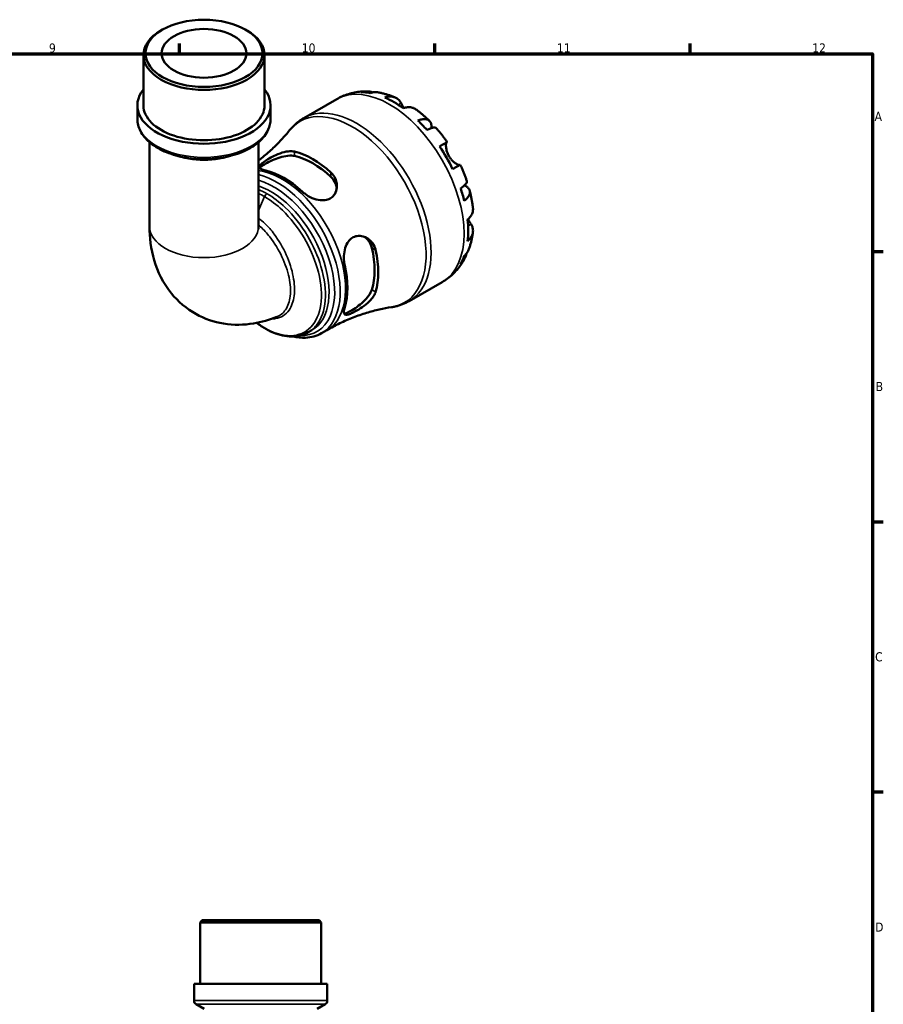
# Model space of a CAD drawing. Header units: millimetres. Extents: x 0 to 902, y 0 to 823.
# Tile 6 of 6: x 587 to 824, y 313 to 583. Entities that reach past the tile are written whole.
import ezdxf

# ---------------------------------------------------------------- set-up
doc = ezdxf.new("R2010")
doc.units = ezdxf.units.MM
for name, color, linetype, lineweight in [('Border (ISO)', 7, 'Continuous', 70), ('Visible (ISO)', 7, 'Continuous', 50), ('Visible Narrow (ISO)', 7, 'Continuous', 35)]:
    doc.layers.add(name, color=color, linetype=linetype, lineweight=lineweight)
doc.styles.add('Note Text (ISO)', font='tahoma.ttf')

# ---------------------------------------------------------------- blocks, each defined once
blk = doc.blocks.new('Borders Default Border')
at = {"layer": 'Border (ISO)'}
for p, q in [((630.75, 574), (630.75, 576.9)), ((700.83, 574), (700.83, 576.9)), ((770.92, 574), (770.92, 576.9)), ((821, 519.75), (823.9, 519.75)), ((821, 445.5), (823.9, 445.5)), ((821, 371.25), (823.9, 371.25))]:
    blk.add_line(p, q, dxfattribs=at)
at = {"layer": 'Border (ISO)', "flags": 128}
blk.add_lwpolyline([(20, 20), (20, 574), (821, 574), (821, 20), (20, 20)], dxfattribs=at)
at = {"layer": 'Border (ISO)', "color": 232, "true_color": 0xca0064, "char_height": 2.5, "attachment_point": 7, "style": 'Note Text (ISO)'}
for s, insert in [('9', (594.88, 574.35)), ('10', (664.29, 574.35)), ('11', (734.37, 574.4)), ('12', (804.46, 574.4)), ('A', (821.59, 555.62)), ('B', (821.89, 481.38)), ('C', (821.73, 407.08)), ('D', (821.73, 332.88))]:
    blk.add_mtext(s, dxfattribs=dict(at, insert=insert))

msp = doc.modelspace()

# ---------------------------------------------------------------- linework, layer by layer
at = {"layer": 'Visible (ISO)'}
for p, q in [((626.05, 580.69), (625.639, 580.451)), ((648.828, 580.69), (649.24, 580.451)), ((620.815, 559.874), (620.815, 573.707)), ((654.064, 559.874), (654.064, 573.707)), ((664.834, 556.383), (673.879, 561.592)), ((619.152, 556.13), (619.152, 559.874)), ((655.726, 556.13), (655.726, 559.874)), ((622.477, 549.741), (622.477, 526.662)), ((652.401, 549.741), (652.401, 526.662)), ((693.778, 506.121), (702.823, 511.33)), ((666.081, 497.534), (667.093, 498.117)), ((669.734, 497.295), (671.205, 498.142)), ((636.955, 335.991), (636.375, 335.411)), ((636.955, 335.991), (669.044, 335.991)), ((669.044, 335.991), (669.624, 335.411)), ((669.624, 335.411), (636.375, 335.411)), ((636.375, 318.491), (636.375, 335.411)), ((669.624, 318.491), (669.624, 335.411)), ((671.286, 318.491), (634.712, 318.491)), ((634.712, 313.911), (634.712, 318.491)), ((671.286, 313.911), (671.286, 318.491)), ((637.457, 311.657), (635.292, 312.906)), ((668.541, 311.657), (670.706, 312.906))]:
    msp.add_line(p, q, dxfattribs=at)
for centre, start, end in [((635.872, 313.911), 180, 240), ((670.126, 313.911), 300, 0)]:
    msp.add_arc(centre, 1.16, start, end, dxfattribs=at)
for major_axis in [(16.044, 0), (11.637, 0)]:
    msp.add_ellipse((637.439, 574.182), major_axis=major_axis, ratio=0.5758617, dxfattribs=at)
for centre, major_axis, ratio, start_param, end_param in [((637.439, 573.707), (-16.625, 0), 0.5758617, 5.5016397, 10.2063236), ((637.439, 559.874), (-18.287, 0), 0.5758617, 5.8534856, 9.8544776), ((689.624, 537.194), (-14.381, 24.973), 0.5780931, 5.8274083, 5.9574315), ((689.624, 537.194), (-14.381, 24.973), 0.5780931, 5.3744724, 5.6249693), ((637.439, 559.874), (-16.625, 0), 0.5758617, 0, 3.1415927), ((689.624, 537.194), (-14.381, 24.973), 0.5780931, 5.0420102, 5.1720334), ((667.304, 524.341), (12.685, -22.028), 0.5780931, 2.0775093, 2.6387471), ((689.624, 537.194), (-14.381, 24.973), 0.5780931, 4.5890743, 4.8395711), ((667.304, 524.341), (11.982, -20.807), 0.5780931, 2.0605443, 2.6557121), ((659.384, 519.78), (-12.302, 21.363), 0.5780931, 5.2101205, 5.7893212), ((689.624, 537.194), (-14.381, 24.973), 0.5780931, 4.256612, 4.3866352), ((689.624, 537.194), (-14.381, 24.973), 0.5780931, 3.8036761, 4.054173), ((667.304, 524.341), (11.982, -20.807), 0.5780931, 0.489748, 1.0849158), ((667.304, 524.341), (12.685, -22.028), 0.5780931, 0.5067129, 1.0679508), ((689.624, 537.194), (14.381, -24.973), 0.5780931, 0.3296212, 0.4596444), ((659.384, 519.78), (-12.302, 21.363), 0.5780931, 3.6393241, 4.2185249)]:
    msp.add_ellipse(centre, major_axis=major_axis, ratio=ratio, start_param=start_param, end_param=end_param, dxfattribs=at)
for points, knots in [([(673.879, 561.592), (674.392, 561.887), (674.922, 562.154), (676.005, 562.624), (676.558, 562.827), (677.677, 563.172), (678.243, 563.312), (679.377, 563.531), (679.945, 563.61), (681.078, 563.71), (681.642, 563.732), (682.201, 563.727)], [5.49972085, 5.49972085, 5.49972085, 5.49972085, 5.56520194, 5.56520194, 5.63068302, 5.63068302, 5.6961641, 5.6961641, 5.76164519, 5.76164519, 5.82712627, 5.82712627, 5.82712627, 5.82712627]), ([(680.619, 563.514), (681.069, 563.642), (681.532, 563.709), (682.398, 563.739), (682.881, 563.7), (683.538, 563.56), (683.718, 563.512), (683.894, 563.457)], [0.17074605, 0.17074605, 0.17074605, 0.17074605, 0.33284003, 0.33284003, 0.49949435, 0.49949435, 0.56252044, 0.56252044, 0.56252044, 0.56252044]), ([(685.341, 563.43), (684.995, 563.491), (684.644, 563.511), (683.924, 563.477), (683.494, 563.407), (683.065, 563.277)], [4.87971703, 4.87971703, 4.87971703, 4.87971703, 5.01708759, 5.01708759, 5.17918157, 5.17918157, 5.17918157, 5.17918157]), ([(685.341, 563.43), (685.661, 563.373), (685.979, 563.308), (686.609, 563.164), (686.921, 563.084), (687.539, 562.913), (687.845, 562.82), (688.452, 562.622), (688.753, 562.517), (689.348, 562.295), (689.643, 562.178), (689.935, 562.056)], [5.9523628, 5.9523628, 5.9523628, 5.9523628, 5.99162777, 5.99162777, 6.03089274, 6.03089274, 6.07015771, 6.07015771, 6.10942267, 6.10942267, 6.14868764, 6.14868764, 6.14868764, 6.14868764]), ([(687.078, 562.035), (687.484, 562.173), (687.881, 562.256), (688.595, 562.324), (688.976, 562.311), (689.688, 562.168), (690.018, 562.038), (690.574, 561.712), (690.851, 561.486), (691.265, 561.003), (691.421, 560.771), (691.55, 560.529)], [0.17075309, 0.17075309, 0.17075309, 0.17075309, 0.33215152, 0.33215152, 0.49888818, 0.49888818, 0.66562485, 0.66562485, 0.83351137, 0.83351137, 0.95687373, 0.95687373, 0.95687373, 0.95687373]), ([(691.55, 560.529), (691.551, 560.527), (691.552, 560.524), (691.617, 560.403), (691.686, 560.274), (691.83, 560.013), (691.902, 559.884), (692.074, 559.583), (692.175, 559.409), (692.298, 559.205), (692.313, 559.18), (692.329, 559.155)], [-0.58332629, -0.58332629, -0.58332629, -0.58332629, -0.58206847, -0.58206847, -0.51861604, -0.51861604, -0.4628074, -0.4628074, -0.39473272, -0.39473272, -0.38532618, -0.38532618, -0.38532618, -0.38532618]), ([(695.653, 558.768), (695.565, 558.833), (695.476, 558.892), (695.109, 559.106), (694.779, 559.237), (694.068, 559.379), (693.686, 559.392), (692.972, 559.324), (692.576, 559.241), (692.169, 559.103)], [4.66534673, 4.66534673, 4.66534673, 4.66534673, 4.71913293, 4.71913293, 4.88586959, 4.88586959, 5.05260626, 5.05260626, 5.21400469, 5.21400469, 5.21400469, 5.21400469]), ([(695.653, 558.768), (695.911, 558.578), (696.167, 558.383), (696.673, 557.986), (696.923, 557.784), (697.419, 557.371), (697.664, 557.161), (698.15, 556.733), (698.39, 556.516), (698.866, 556.073), (699.101, 555.849), (699.333, 555.621)], [0.139021, 0.139021, 0.139021, 0.139021, 0.17865725, 0.17865725, 0.2182935, 0.2182935, 0.25792975, 0.25792975, 0.297566, 0.297566, 0.33720225, 0.33720225, 0.33720225, 0.33720225]), ([(619.152, 556.13), (619.152, 555.002), (619.437, 553.878), (620.536, 551.716), (621.381, 550.686), (623.581, 548.789), (624.972, 547.939), (628.129, 546.543), (629.901, 546.002), (633.626, 545.282), (635.578, 545.102), (639.477, 545.113), (641.421, 545.304), (645.121, 546.042), (646.876, 546.589), (650.026, 548.003), (651.42, 548.872), (653.676, 550.865), (654.547, 551.99), (655.506, 554.145), (655.726, 555.136), (655.726, 556.13)], [2.3561945, 2.3561945, 2.3561945, 2.3561945, 2.641068, 2.641068, 2.945192, 2.945192, 3.2723391, 3.2723391, 3.6030971, 3.6030971, 3.9320884, 3.9320884, 4.2602702, 4.2602702, 4.5893071, 4.5893071, 4.9200904, 4.9200904, 5.2468046, 5.2468046, 5.4977871, 5.4977871, 5.4977871, 5.4977871]), ([(660.953, 553.048), (661.167, 553.314), (661.39, 553.572), (661.856, 554.072), (662.098, 554.315), (662.6, 554.781), (662.861, 555.006), (663.398, 555.435), (663.675, 555.64), (664.243, 556.028), (664.535, 556.211), (664.834, 556.383)], [5.27934898, 5.27934898, 5.27934898, 5.27934898, 5.32342336, 5.32342336, 5.36749773, 5.36749773, 5.4115721, 5.4115721, 5.45564648, 5.45564648, 5.49972085, 5.49972085, 5.49972085, 5.49972085]), ([(696.182, 555.723), (696.569, 555.877), (696.937, 555.984), (697.578, 556.107), (697.909, 556.131), (698.502, 556.076), (698.763, 555.997), (699.179, 555.774), (699.373, 555.61), (699.67, 555.187), (699.774, 554.929), (699.893, 554.392), (699.918, 554.062), (699.895, 553.684), (699.895, 553.67), (699.894, 553.656)], [0.1707461, 0.1707461, 0.1707461, 0.1707461, 0.33284, 0.33284, 0.4994944, 0.4994944, 0.6661487, 0.6661487, 0.8332087, 0.8332087, 1.0002688, 1.0002688, 1.1679728, 1.1679728, 1.1744217, 1.1744217, 1.1744217, 1.1744217]), ([(660.953, 553.048), (660.263, 552.193), (659.514, 551.326), (657.902, 549.593), (657.038, 548.727), (655.202, 547.022), (654.23, 546.182), (652.944, 545.154), (652.674, 544.943), (652.401, 544.733)], [5.27934898, 5.27934898, 5.27934898, 5.27934898, 5.32342336, 5.32342336, 5.36749773, 5.36749773, 5.4115721, 5.4115721, 5.42309002, 5.42309002, 5.42309002, 5.42309002]), ([(701.215, 553.636), (701.154, 553.704), (701.07, 553.751), (700.834, 553.813), (700.644, 553.817), (700.174, 553.742), (699.894, 553.664), (699.329, 553.461), (698.994, 553.32), (698.628, 553.143)], [4.56205101, 4.56205101, 4.56205101, 4.56205101, 4.68377895, 4.68377895, 4.85043327, 4.85043327, 5.01708759, 5.01708759, 5.17918157, 5.17918157, 5.17918157, 5.17918157]), ([(701.215, 553.637), (701.429, 553.395), (701.64, 553.15), (702.057, 552.655), (702.262, 552.405), (702.668, 551.899), (702.868, 551.644), (703.263, 551.127), (703.458, 550.867), (703.841, 550.34), (704.03, 550.075), (704.216, 549.807)], [0.44766847, 0.44766847, 0.44766847, 0.44766847, 0.48658997, 0.48658997, 0.52551147, 0.52551147, 0.56443297, 0.56443297, 0.60335447, 0.60335447, 0.64227596, 0.64227596, 0.64227596, 0.64227596]), ([(702.12, 548.608), (702.467, 548.807), (702.775, 548.984), (703.279, 549.274), (703.518, 549.411), (703.892, 549.625), (704.026, 549.701), (704.187, 549.792), (704.228, 549.814), (704.201, 549.797), (704.16, 549.772), (704.095, 549.734)], [0.17075309, 0.17075309, 0.17075309, 0.17075309, 0.33215152, 0.33215152, 0.49888818, 0.49888818, 0.66562485, 0.66562485, 0.83351137, 0.83351137, 0.95687373, 0.95687373, 0.95687373, 0.95687373]), ([(704.095, 549.734), (704.075, 549.722), (704.055, 549.703), (704.002, 549.628), (703.972, 549.557), (703.923, 549.364), (703.905, 549.24), (703.882, 548.888), (703.887, 548.641), (703.954, 548.009), (704.03, 547.615), (704.29, 546.777), (704.477, 546.341), (704.715, 545.929)], [-0.58004807, -0.58004807, -0.58004807, -0.58004807, -0.5384523, -0.5384523, -0.46383793, -0.46383793, -0.3862639, -0.3862639, -0.27840269, -0.27840269, -0.14277912, -0.14277912, 0, 0, 0, 0]), ([(654.406, 541.962), (654.257, 541.996), (654.117, 542.033), (653.581, 542.193), (653.27, 542.331), (652.836, 542.66), (652.736, 542.854), (652.809, 543.287), (652.959, 543.521), (653.447, 544.008), (653.737, 544.244), (654.451, 544.751), (654.864, 545.015), (655.888, 545.61), (656.508, 545.932), (657.925, 546.567), (658.729, 546.859), (660.215, 547.223), (660.903, 547.31), (661.809, 547.272), (662.078, 547.236), (662.326, 547.176)], [-1.9564638, -1.9564638, -1.9564638, -1.9564638, -1.890339, -1.890339, -1.6850061, -1.6850061, -1.4589244, -1.4589244, -1.2518906, -1.2518906, -1.0857552, -1.0857552, -0.9194053, -0.9194053, -0.7102433, -0.7102433, -0.4523347, -0.4523347, -0.2137527, -0.2137527, -0.1036387, -0.1036387, -0.1036387, -0.1036387]), ([(652.867, 542.686), (652.938, 542.803), (653.048, 542.93), (653.479, 543.32), (653.905, 543.608), (654.907, 544.185), (655.535, 544.504), (656.884, 545.097), (657.606, 545.369), (658.991, 545.791), (659.752, 545.963), (661.161, 546.112), (661.809, 546.088), (662.326, 545.974)], [1.4109953, 1.4109953, 1.4109953, 1.4109953, 1.5244244, 1.5244244, 1.7370432, 1.7370432, 1.9496619, 1.9496619, 2.1622806, 2.1622806, 2.3915298, 2.3915298, 2.620779, 2.620779, 2.620779, 2.620779]), ([(704.715, 545.929), (704.844, 545.704), (704.988, 545.489), (705.306, 545.068), (705.481, 544.866), (705.915, 544.423), (706.174, 544.202), (706.653, 543.854), (706.869, 543.726), (707.186, 543.572), (707.3, 543.528), (707.489, 543.477), (707.565, 543.469), (707.634, 543.478), (707.646, 543.48), (707.657, 543.483)], [0, 0, 0, 0, 0.07774953, 0.07774953, 0.16081914, 0.16081914, 0.27783798, 0.27783798, 0.3882896, 0.3882896, 0.46542959, 0.46542959, 0.54035429, 0.54035429, 0.55720532, 0.55720532, 0.55720532, 0.55720532]), ([(672.282, 541.443), (672.448, 541.292), (672.603, 541.131), (673.128, 540.507), (673.42, 539.997), (673.865, 538.78), (673.964, 538.059), (673.853, 536.704), (673.661, 536.067), (673.073, 535.099), (672.742, 534.737), (671.962, 534.195), (671.537, 534.01), (670.527, 533.776), (669.946, 533.758), (668.623, 533.914), (667.885, 534.129), (666.432, 534.747), (665.721, 535.159), (664.832, 535.819), (664.588, 536.021), (664.362, 536.229)], [-1.976846, -1.976846, -1.976846, -1.976846, -1.9031641, -1.9031641, -1.705924, -1.705924, -1.4576478, -1.4576478, -1.2245583, -1.2245583, -1.0486206, -1.0486206, -0.8868322, -0.8868322, -0.6981746, -0.6981746, -0.4672608, -0.4672608, -0.2235625, -0.2235625, -0.1230578, -0.1230578, -0.1230578, -0.1230578]), ([(707.816, 543.571), (707.815, 543.572), (707.775, 543.55), (707.626, 543.466), (707.492, 543.389), (707.118, 543.176), (706.879, 543.038), (706.375, 542.749), (706.067, 542.572), (705.72, 542.372)], [4.57634622, 4.57634622, 4.57634622, 4.57634622, 4.71913293, 4.71913293, 4.88586959, 4.88586959, 5.05260626, 5.05260626, 5.21400469, 5.21400469, 5.21400469, 5.21400469]), ([(707.816, 543.571), (707.955, 543.276), (708.091, 542.98), (708.355, 542.385), (708.483, 542.086), (708.733, 541.485), (708.855, 541.184), (709.09, 540.58), (709.204, 540.276), (709.424, 539.668), (709.53, 539.363), (709.633, 539.057)], [0.92853136, 0.92853136, 0.92853136, 0.92853136, 0.96745378, 0.96745378, 1.0063762, 1.0063762, 1.04529862, 1.04529862, 1.08422105, 1.08422105, 1.12314347, 1.12314347, 1.12314347, 1.12314347]), ([(672.282, 540.24), (672.798, 539.76), (673.234, 539.16), (673.709, 538.081), (673.832, 537.626), (673.887, 537.183)], [-0.88373584, -0.88373584, -0.88373584, -0.88373584, -0.65448666, -0.65448666, -0.4993644, -0.4993644, -0.4993644, -0.4993644]), ([(707.904, 537.078), (708.24, 537.306), (708.53, 537.524), (708.99, 537.909), (709.199, 538.11), (709.5, 538.477), (709.593, 538.642), (709.658, 538.876), (709.661, 538.971), (709.633, 539.057)], [0.17074605, 0.17074605, 0.17074605, 0.17074605, 0.33284003, 0.33284003, 0.49949435, 0.49949435, 0.66614868, 0.66614868, 0.78841706, 0.78841706, 0.78841706, 0.78841706]), ([(708.971, 537.901), (708.993, 537.891), (709.014, 537.881), (709.36, 537.709), (709.632, 537.524), (710.036, 537.155), (710.207, 536.937), (710.422, 536.471), (710.467, 536.223), (710.45, 535.754), (710.387, 535.49), (710.137, 534.952), (709.949, 534.679), (709.521, 534.187), (709.244, 533.924), (708.917, 533.666)], [4.1712493, 4.1712493, 4.1712493, 4.1712493, 4.1819549, 4.1819549, 4.3496588, 4.3496588, 4.5167189, 4.5167189, 4.6837789, 4.6837789, 4.8504333, 4.8504333, 5.0170876, 5.0170876, 5.1791816, 5.1791816, 5.1791816, 5.1791816]), ([(710.411, 536.435), (710.492, 536.12), (710.569, 535.804), (710.715, 535.171), (710.783, 534.854), (710.911, 534.22), (710.971, 533.902), (711.081, 533.266), (711.131, 532.948), (711.222, 532.312), (711.263, 531.993), (711.299, 531.674)], [1.23357287, 1.23357287, 1.23357287, 1.23357287, 1.27320271, 1.27320271, 1.31283255, 1.31283255, 1.35246238, 1.35246238, 1.39209222, 1.39209222, 1.43172206, 1.43172206, 1.43172206, 1.43172206]), ([(709.842, 528.494), (710.164, 528.776), (710.435, 529.077), (710.853, 529.659), (711.033, 529.994), (711.267, 530.679), (711.32, 531.029), (711.318, 531.455), (711.312, 531.564), (711.299, 531.674)], [0.17075309, 0.17075309, 0.17075309, 0.17075309, 0.33215152, 0.33215152, 0.49888818, 0.49888818, 0.66562485, 0.66562485, 0.72067698, 0.72067698, 0.72067698, 0.72067698]), ([(709.967, 528.607), (710.014, 528.52), (710.061, 528.435), (710.215, 528.161), (710.318, 527.983), (710.519, 527.645), (710.614, 527.489), (710.73, 527.301), (710.757, 527.258), (710.783, 527.216)], [-2.11847631, -2.11847631, -2.11847631, -2.11847631, -2.08674766, -2.08674766, -2.01440674, -2.01440674, -1.93994266, -1.93994266, -1.91637503, -1.91637503, -1.91637503, -1.91637503]), ([(622.477, 526.662), (622.477, 523.579), (622.846, 520.446), (624.703, 514.184), (626.216, 511.033), (630.311, 506), (632.615, 504.021), (637.606, 501.24), (640.218, 500.361), (645.632, 499.474), (648.417, 499.538), (653.301, 500.329), (655.452, 500.967), (657.477, 501.788)], [3.1415927, 3.1415927, 3.1415927, 3.1415927, 3.4264529, 3.4264529, 3.7113132, 3.7113132, 3.9371542, 3.9371542, 4.1432616, 4.1432616, 4.3685214, 4.3685214, 4.565894, 4.565894, 4.565894, 4.565894]), ([(652.401, 526.662), (652.401, 526.265), (652.434, 525.993), (652.463, 525.828), (652.469, 525.805), (652.469, 525.805)], [3.14159265, 3.14159265, 3.14159265, 3.14159265, 3.32248391, 3.32248391, 3.3923259, 3.3923259, 3.3923259, 3.3923259]), ([(710.783, 527.216), (710.928, 526.984), (711.05, 526.734), (711.26, 526.137), (711.317, 525.785), (711.32, 525.143), (711.267, 524.793), (711.033, 524.108), (710.853, 523.773), (710.435, 523.191), (710.164, 522.89), (709.842, 522.608)], [4.42788405, 4.42788405, 4.42788405, 4.42788405, 4.5512464, 4.5512464, 4.71913293, 4.71913293, 4.88586959, 4.88586959, 5.05260626, 5.05260626, 5.21400469, 5.21400469, 5.21400469, 5.21400469]), ([(711.295, 525.075), (711.256, 524.761), (711.21, 524.447), (711.106, 523.821), (711.047, 523.508), (710.916, 522.883), (710.844, 522.572), (710.685, 521.951), (710.598, 521.641), (710.41, 521.024), (710.308, 520.716), (710.198, 520.41)], [1.70536659, 1.70536659, 1.70536659, 1.70536659, 1.7446264, 1.7446264, 1.7838862, 1.7838862, 1.82314601, 1.82314601, 1.86240581, 1.86240581, 1.90166561, 1.90166561, 1.90166561, 1.90166561]), ([(676.09, 515.915), (676.046, 516.113), (676.008, 516.316), (675.879, 517.169), (675.845, 517.85), (675.915, 519.285), (676.034, 520.037), (676.447, 521.381), (676.726, 521.977), (677.393, 522.888), (677.743, 523.226), (678.541, 523.738), (678.976, 523.903), (680.004, 524.076), (680.593, 524.029), (681.851, 523.668), (682.505, 523.293), (683.563, 522.326), (683.982, 521.751), (684.401, 520.795), (684.504, 520.478), (684.575, 520.15)], [-1.9564638, -1.9564638, -1.9564638, -1.9564638, -1.890339, -1.890339, -1.6850061, -1.6850061, -1.4589244, -1.4589244, -1.2518906, -1.2518906, -1.0857552, -1.0857552, -0.9194053, -0.9194053, -0.7102433, -0.7102433, -0.4523347, -0.4523347, -0.2137527, -0.2137527, -0.1036387, -0.1036387, -0.1036387, -0.1036387]), ([(681.678, 523.681), (682.037, 523.409), (682.374, 523.072), (683.075, 522.115), (683.377, 521.438), (683.535, 520.749)], [2.2350384, 2.2350384, 2.2350384, 2.2350384, 2.39152982, 2.39152982, 2.62077901, 2.62077901, 2.62077901, 2.62077901]), ([(708.917, 518.501), (709.244, 518.806), (709.521, 519.142), (709.915, 519.753), (710.077, 520.073), (710.198, 520.41)], [0.17074605, 0.17074605, 0.17074605, 0.17074605, 0.33284003, 0.33284003, 0.47310885, 0.47310885, 0.47310885, 0.47310885]), ([(708.896, 517.543), (708.619, 517.05), (708.317, 516.566), (707.659, 515.624), (707.303, 515.165), (706.539, 514.281), (706.13, 513.856), (705.263, 513.05), (704.805, 512.668), (703.844, 511.958), (703.342, 511.629), (702.823, 511.33)], [2.02681155, 2.02681155, 2.02681155, 2.02681155, 2.09307488, 2.09307488, 2.15933821, 2.15933821, 2.22560154, 2.22560154, 2.29186487, 2.29186487, 2.3581282, 2.3581282, 2.3581282, 2.3581282]), ([(709.503, 519.145), (709.461, 518.955), (709.41, 518.765), (709.199, 518.117), (708.99, 517.681), (708.53, 516.947), (708.24, 516.581), (707.904, 516.256)], [4.78379622, 4.78379622, 4.78379622, 4.78379622, 4.85043327, 4.85043327, 5.01708759, 5.01708759, 5.17918157, 5.17918157, 5.17918157, 5.17918157]), ([(684.575, 508.639), (684.527, 508.475), (684.465, 508.307), (684.187, 507.686), (683.89, 507.227), (683.058, 506.212), (682.482, 505.663), (681.252, 504.671), (680.604, 504.222), (679.47, 503.525), (678.991, 503.259), (678.131, 502.832), (677.758, 502.67), (677.049, 502.424), (676.742, 502.362), (676.215, 502.383), (676.032, 502.503), (675.841, 502.966), (675.842, 503.322), (675.97, 503.974), (676.023, 504.182), (676.09, 504.404)], [-1.976846, -1.976846, -1.976846, -1.976846, -1.9031641, -1.9031641, -1.705924, -1.705924, -1.4576478, -1.4576478, -1.2245583, -1.2245583, -1.0486206, -1.0486206, -0.8868322, -0.8868322, -0.6981746, -0.6981746, -0.4672608, -0.4672608, -0.2235625, -0.2235625, -0.1230578, -0.1230578, -0.1230578, -0.1230578]), ([(683.535, 509.238), (683.377, 508.732), (683.075, 508.157), (682.242, 507.009), (681.713, 506.436), (680.655, 505.447), (680.059, 504.957), (678.87, 504.086), (678.28, 503.703), (677.779, 503.414), (677.277, 503.126), (676.815, 502.902), (676.259, 502.726), (676.094, 502.696), (675.956, 502.694)], [-0.8837358, -0.8837358, -0.8837358, -0.8837358, -0.6544867, -0.6544867, -0.4252375, -0.4252375, -0.2126187, -0.2126187, 0, 0, 0, 0.2126187, 0.2126187, 0.3262471, 0.3262471, 0.3262471, 0.3262471]), ([(693.778, 506.121), (693.479, 505.949), (693.174, 505.789), (692.553, 505.491), (692.237, 505.355), (691.596, 505.106), (691.272, 504.993), (690.616, 504.793), (690.285, 504.705), (689.618, 504.554), (689.282, 504.49), (688.945, 504.438)], [2.3581282, 2.3581282, 2.3581282, 2.3581282, 2.40220257, 2.40220257, 2.44627695, 2.44627695, 2.49035132, 2.49035132, 2.5344257, 2.5344257, 2.57850007, 2.57850007, 2.57850007, 2.57850007]), ([(671.205, 498.142), (672.373, 498.815), (673.567, 499.443), (675.98, 500.598), (677.199, 501.124), (679.632, 502.07), (680.846, 502.489), (683.243, 503.221), (684.426, 503.534), (686.734, 504.059), (687.859, 504.271), (688.945, 504.438)], [2.3581282, 2.3581282, 2.3581282, 2.3581282, 2.40220257, 2.40220257, 2.44627695, 2.44627695, 2.49035132, 2.49035132, 2.5344257, 2.5344257, 2.57850007, 2.57850007, 2.57850007, 2.57850007]), ([(666.081, 497.534), (665.476, 497.185), (664.826, 496.913), (663.452, 496.527), (662.726, 496.415), (661.205, 496.354), (660.408, 496.41), (658.758, 496.694), (657.906, 496.928), (656.175, 497.569), (655.296, 497.98), (653.574, 498.946), (652.73, 499.498), (651.899, 500.117)], [3.92893344, 3.92893344, 3.92893344, 3.92893344, 4.07445777, 4.07445777, 4.2225484, 4.2225484, 4.37657053, 4.37657053, 4.53637269, 4.53637269, 4.69955237, 4.69955237, 4.85803907, 4.85803907, 4.85803907, 4.85803907]), ([(669.734, 497.295), (668.414, 496.535), (666.901, 496.117), (664.215, 496.006), (663.088, 496.121), (661.943, 496.384)], [2.3581282, 2.3581282, 2.3581282, 2.3581282, 2.65134297, 2.65134297, 2.8503598, 2.8503598, 2.8503598, 2.8503598])]:
    msp.add_open_spline(points, degree=3, knots=knots, dxfattribs=at)
at = {"layer": 'Visible Narrow (ISO)'}
for p, q in [((691.55, 560.529), (690.751, 560.069)), ((704.095, 549.734), (702.125, 548.6)), ((662.326, 545.974), (662.326, 547.176)), ((672.282, 541.443), (672.282, 540.24)), ((654.077, 534.804), (652.401, 531.006)), ((710.783, 527.216), (709.971, 526.748)), ((683.535, 520.749), (684.575, 520.15)), ((684.575, 508.639), (683.535, 509.238)), ((634.937, 313.911), (671.061, 313.911)), ((670.488, 312.906), (635.51, 312.906))]:
    msp.add_line(p, q, dxfattribs=at)
for centre, major_axis, ratio, start_param, end_param in [((688.351, 536.461), (-14.472, 25.131), 0.5780931, 3.1415927, 6.2831853), ((679.306, 531.252), (14.472, -25.131), 0.5780931, 0, 3.1415927), ((678.097, 530.556), (-14.343, 24.908), 0.5780931, 2.9212208, 6.5035572), ((637.439, 556.13), (18.287, 0), 0.5758617, 3.1415927, 6.2831853), ((637.439, 553.465), (14.962, 0), 0.5758617, 4.1329466, 5.2918314), ((658.903, 519.503), (12.301, -21.361), 0.5780931, 0, 2.7404129), ((657.433, 518.656), (12.301, -21.361), 0.5780931, 0, 2.650955), ((656.619, 518.187), (11.795, -20.482), 0.5780931, 5.9367807, 8.8964335), ((655.805, 517.719), (11.288, -19.602), 0.5780931, 0, 2.5725736), ((654.754, 534.658), (-0.579, -1.005), 0.5780931, 3.9250571, 4.8959339), ((637.439, 526.662), (14.962, 0), 0.5758617, 3.1415927, 6.2831853)]:
    msp.add_ellipse(centre, major_axis=major_axis, ratio=ratio, start_param=start_param, end_param=end_param, dxfattribs=at)
for points in [[(654.754, 535.607), (653.967, 536.06), (653.18, 536.446), (652.401, 536.761)], [(652.401, 535.664), (652.958, 535.413), (653.517, 535.126), (654.077, 534.804)]]:
    msp.add_open_spline(points, degree=3, dxfattribs=at)
for points, knots in [([(654.077, 534.804), (655.737, 533.848), (657.396, 532.582), (661.192, 528.942), (663.241, 526.325), (666.466, 520.859), (667.697, 518.049), (669.464, 512.047), (669.844, 508.876), (669.385, 503.46), (668.586, 501.192), (665.997, 497.905), (664.198, 496.903), (659.856, 496.396), (657.274, 496.997), (653.751, 498.875), (652.836, 499.457), (651.931, 500.124)], [1.5707963, 1.5707963, 1.5707963, 1.5707963, 1.8891384, 1.8891384, 2.3379994, 2.3379994, 2.7512142, 2.7512142, 3.233905, 3.233905, 3.7007267, 3.7007267, 4.1725014, 4.1725014, 4.6751956, 4.6751956, 4.8510505, 4.8510505, 4.8510505, 4.8510505]), ([(666.08, 497.537), (666.942, 498.033), (667.706, 498.697), (669.67, 501.196), (670.487, 503.525), (670.95, 509.082), (670.554, 512.335), (668.73, 518.485), (667.462, 521.363), (664.145, 526.952), (662.04, 529.624), (658.15, 533.338), (656.451, 534.629), (654.754, 535.607)], [-3.9289334, -3.9289334, -3.9289334, -3.9289334, -3.7007267, -3.7007267, -3.233905, -3.233905, -2.7512142, -2.7512142, -2.3379994, -2.3379994, -1.8891384, -1.8891384, -1.5707963, -1.5707963, -1.5707963, -1.5707963]), ([(655.986, 501.228), (656.36, 501.218), (656.724, 501.24), (658.613, 501.52), (659.905, 502.338), (661.525, 504.688), (661.996, 506.039), (662.391, 509.185), (662.302, 510.989), (661.573, 514.814), (660.918, 516.84), (659.141, 520.813), (658.014, 522.763), (655.933, 525.559), (655.078, 526.542), (653.601, 527.924), (653.006, 528.405), (652.401, 528.817)], [0.4344547, 0.4344547, 0.4344547, 0.4344547, 0.5456042, 0.5456042, 1.0318134, 1.0318134, 1.4202963, 1.4202963, 1.8181561, 1.8181561, 2.2291158, 2.2291158, 2.6493927, 2.6493927, 2.9082593, 2.9082593, 3.0732886, 3.0732886, 3.0732886, 3.0732886]), ([(652.401, 527.026), (652.584, 526.871), (652.766, 526.711), (653.843, 525.723), (654.702, 524.766), (656.803, 522.054), (657.949, 520.174), (659.754, 516.355), (660.422, 514.413), (661.181, 510.747), (661.288, 509.019), (660.941, 506.004), (660.499, 504.709), (659.211, 502.823), (658.414, 502.171), (657.476, 501.789)], [-2.9604739, -2.9604739, -2.9604739, -2.9604739, -2.9082593, -2.9082593, -2.6493927, -2.6493927, -2.2291158, -2.2291158, -1.8181561, -1.8181561, -1.4202963, -1.4202963, -1.0318134, -1.0318134, -0.6873004, -0.6873004, -0.6873004, -0.6873004])]:
    msp.add_open_spline(points, degree=3, knots=knots, dxfattribs=at)

# ---------------------------------------------------------------- block references
msp.add_blockref('Borders Default Border', (0, 0))

doc.saveas('drawing.dxf')
